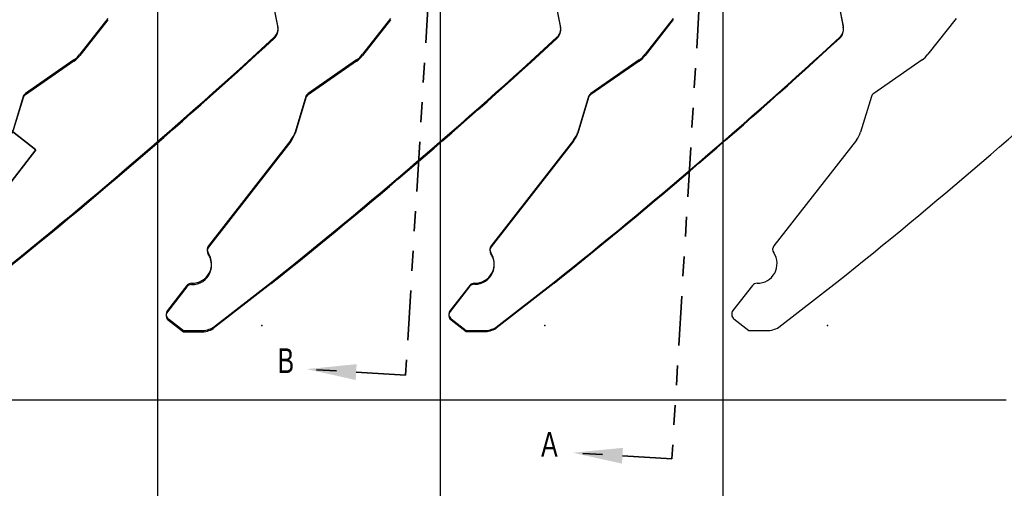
# Model space of a CAD drawing. Header units: inches. Extents: x 0.1 to 87.3, y 0.1 to 33.9.
# Tile 77 of 174: x 29.2 to 34.1, y 20 to 22.4. Entities that reach past the tile are written whole.
import ezdxf

# ---------------------------------------------------------------- set-up
doc = ezdxf.new("R2010")
doc.units = ezdxf.units.IN
doc.header["$MEASUREMENT"] = 0
doc.header["$PDSIZE"] = -1
for name, pattern in [('CENTERX2', [0.8, 0.5, -0.1, 0.1, -0.1]), ('HIDDEN', [0.075, 0.05, -0.025]), ('PHANTOM', [0.5, 0.25, -0.05, 0.05, -0.05, 0.05, -0.05])]:
    doc.linetypes.add(name, pattern=pattern)
doc.layers.add('DIMENSIONS', color=171, linetype='Continuous')
doc.layers.add('SECTION_VIEWS', color=7, linetype='PHANTOM', lineweight=35)
doc.styles.add('SLDTEXTSTYLE0', font='TXT', dxfattribs={"width": 0.75})
doc.dimstyles.new('SLDDIMSTYLE7', dxfattribs={"dimtxt": 0.125, "dimasz": 0.13, "dimexe": 0, "dimexo": 0.0625, "dimgap": 0.03125, "dimtad": 0, "dimtih": 1, "dimtoh": 1, "dimdec": 1, "dimrnd": 1e-09, "dimzin": 12, "dimdsep": 46, "dimtxsty": 'SLDTEXTSTYLE0', "dimsah": 1, "dimcen": 0.09, "dimadec": 0, "dimazin": 3, "dimtfac": 1, "dimtdec": 1, "dimtofl": 0, "dimtmove": 0, "dimatfit": 3, "dimfxl": 1, "dimfrac": 2, "dimtolj": 1, "dimtzin": 12, "dimarcsym": 0})

# ---------------------------------------------------------------- blocks, each defined once
blk = doc.blocks.new('_D_10')
at = {"layer": 'DIMENSIONS'}
for p, q in [((2.8197, 20.8042), (2.8197, 14.5427)), ((48.3846, 20.3884), (48.3846, 14.5427)), ((2.8197, 14.6677), (27.4208, 14.6677)), ((48.3846, 14.6677), (27.7909, 14.6677))]:
    blk.add_line(p, q, dxfattribs=at)
for centre, start, end in [((27.6426, 14.655), 153.4349, 206.5651), ((27.569, 14.655), 333.4349, 26.5651)]:
    blk.add_arc(centre, 0.2219, start, end, dxfattribs=at)
for points in [[(2.8197, 14.6677), (2.9497, 14.6477), (2.9497, 14.6877)], [(48.3846, 14.6677), (48.2546, 14.6877), (48.2546, 14.6477)]]:
    blk.add_solid(points, dxfattribs=at)
at = {"layer": 'DIMENSIONS', "insert": (27.4442, 14.7169), "char_height": 0.125, "attachment_point": 1, "style": 'SLDTEXTSTYLE0'}
blk.add_mtext('45.6', dxfattribs=at)

msp = doc.modelspace()

# ---------------------------------------------------------------- linework, layer by layer
at = {"color": 7, "linetype": 'Continuous'}
for p, q in [((29.85957, 20.43835), (29.85957, 26.74835)), ((29.85957, 20.43835), (29.85957, 26.74835)), ((31.28457, 20.43835), (31.28457, 26.74835)), ((31.28457, 20.43835), (31.28457, 26.74835)), ((32.70957, 20.43835), (32.70957, 26.74835)), ((32.70957, 20.43835), (32.70957, 26.74835)), ((30.46471, 22.32186), (30.36381, 22.83962)), ((31.88971, 22.32186), (31.78881, 22.83962)), ((33.31471, 22.32186), (33.21381, 22.83962)), ((29.60768, 22.36153), (29.46629, 22.18056)), ((31.03268, 22.36153), (30.89129, 22.18056)), ((32.45768, 22.36153), (32.31629, 22.18056)), ((33.88268, 22.36153), (33.74129, 22.18056)), ((29.43611, 22.1521), (29.19269, 21.98389)), ((30.86111, 22.1521), (30.61769, 21.98389)), ((32.28611, 22.1521), (32.04269, 21.98389)), ((33.71111, 22.1521), (33.46769, 21.98389)), ((29.18105, 21.96795), (29.12649, 21.78893)), ((30.60605, 21.96795), (30.55149, 21.78893)), ((32.03105, 21.96795), (31.97649, 21.78893)), ((33.45605, 21.96795), (33.40149, 21.78893)), ((30.53042, 21.74841), (30.11479, 21.21642)), ((31.95542, 21.74841), (31.53979, 21.21642)), ((33.38042, 21.74841), (32.96479, 21.21642)), ((30.0064, 21.01599), (29.9081, 20.89016)), ((30.13966, 20.80598), (30.4319, 21.03268)), ((31.4314, 21.01599), (31.3331, 20.89016)), ((31.56466, 20.80598), (31.8569, 21.03268)), ((32.8564, 21.01599), (32.7581, 20.89016)), ((32.98966, 20.80598), (33.2819, 21.03268)), ((29.91327, 20.84805), (29.98856, 20.78923)), ((31.33827, 20.84805), (31.41356, 20.78923)), ((32.76327, 20.84805), (32.83856, 20.78923)), ((29.98856, 20.78923), (30.078, 20.78906)), ((31.41356, 20.78923), (31.503, 20.78906)), ((32.83856, 20.78923), (32.928, 20.78906)), ((29.85957, 16.36386), (29.85957, 20.59835)), ((31.28457, 16.36386), (31.28457, 20.59835)), ((32.70957, 16.36386), (32.70957, 20.59835)), ((29.85957, 20.43835), (28.43457, 20.43835)), ((31.28457, 20.43835), (29.85957, 20.43835)), ((32.70957, 20.43835), (31.28457, 20.43835)), ((34.13457, 20.43835), (32.70957, 20.43835))]:
    msp.add_line(p, q, dxfattribs=at)
at = {"color": 7, "linetype": 'CENTERX2'}
for p, q in [((29.85957, 17.28335), (29.85957, 23.59335)), ((31.28457, 17.28335), (31.28457, 23.59335)), ((32.70957, 17.28335), (32.70957, 23.59335))]:
    msp.add_line(p, q, dxfattribs=at)
at = {"color": 7, "linetype": 'Continuous', "lineweight": 25}
for p, q in [((30.36341, 22.83298), (30.46431, 22.31523)), ((31.78841, 22.83298), (31.88931, 22.31523)), ((33.21349, 22.83445), (33.3144, 22.31669)), ((29.60728, 22.35489), (29.46589, 22.17393)), ((31.03228, 22.35489), (30.89089, 22.17393)), ((32.45737, 22.35636), (32.31598, 22.17539)), ((33.88268, 22.36153), (33.74129, 22.18056)), ((29.43571, 22.14547), (29.19229, 21.97725)), ((30.86071, 22.14547), (30.61729, 21.97725)), ((32.2858, 22.14693), (32.04238, 21.97872)), ((33.71111, 22.1521), (33.46769, 21.98389)), ((29.18065, 21.96132), (29.12609, 21.78229)), ((30.60565, 21.96132), (30.55109, 21.78229)), ((32.03074, 21.96278), (31.97618, 21.78375)), ((33.45605, 21.96795), (33.40149, 21.78893)), ((30.53002, 21.74177), (30.11439, 21.20978)), ((31.95511, 21.74324), (31.53947, 21.21125)), ((33.38042, 21.74841), (32.96479, 21.21642)), ((30.006, 21.00935), (29.9077, 20.88353)), ((30.4315, 21.02604), (30.13926, 20.79934)), ((31.43109, 21.01082), (31.33279, 20.88499)), ((31.85659, 21.02751), (31.56435, 20.80081)), ((32.8564, 21.01599), (32.7581, 20.89016)), ((32.98966, 20.80598), (33.2819, 21.03268)), ((31.33796, 20.84288), (31.41325, 20.78406)), ((32.76327, 20.84805), (32.83856, 20.78923)), ((29.91287, 20.84142), (29.98816, 20.78259)), ((29.98816, 20.78259), (30.0776, 20.78242)), ((31.41325, 20.78406), (31.50268, 20.78389)), ((32.83856, 20.78923), (32.928, 20.78906))]:
    msp.add_line(p, q, dxfattribs=at)
at = {"color": 7, "linetype": 'HIDDEN', "lineweight": 18}
for p, q in [((29.9077, 20.88353), (30.006, 21.00935)), ((31.33279, 20.88499), (31.43109, 21.01082))]:
    msp.add_line(p, q, dxfattribs=at)
at = {"color": 7, "linetype": 'Continuous', "lineweight": 25}
for centre, radius, start, end in [((30.40542, 22.30375), 0.06, 312.56448, 11.0281), ((31.83042, 22.30375), 0.06, 312.56448, 11.0281), ((33.25551, 22.30522), 0.06, 312.56448, 11.0281), ((11.80452, 42.55726), 27.55906, 308.428925, 312.564485), ((13.22952, 42.55726), 27.55906, 308.622484, 312.564485), ((14.65461, 42.55872), 27.55906, 308.622484, 312.564485), ((16.07992, 42.56389), 27.55906, 308.622484, 312.564485), ((29.35756, 22.25857), 0.13748, 304.64598, 322), ((30.78256, 22.25857), 0.13748, 304.64598, 322), ((32.20764, 22.26003), 0.13748, 304.64598, 322), ((33.63296, 22.2652), 0.13748, 304.64598, 322), ((29.20935, 21.95257), 0.03, 124.64598, 163.05179), ((30.63435, 21.95257), 0.03, 124.64598, 163.05179), ((32.05943, 21.95404), 0.03, 124.64598, 163.05179), ((33.48475, 21.95921), 0.03, 124.64598, 163.05179), ((33.28192, 21.82536), 0.125, 321.99999, 343.05179), ((30.43152, 21.81873), 0.125, 321.99999, 343.05179), ((31.85661, 21.82019), 0.125, 321.99999, 343.05179), ((30.13803, 21.19131), 0.03, 141.99999, 214.11214), ((31.56312, 21.19278), 0.03, 141.99999, 214.11214), ((32.98843, 21.19795), 0.03, 141.99999, 214.11214), ((30.0317, 21.11929), 0.09843, 18.55244, 34.11214), ((30.0317, 21.11929), 0.09843, 337.97311, 18.55244), ((31.45679, 21.12075), 0.09843, 18.55244, 34.11214), ((31.45679, 21.12075), 0.09843, 337.97311, 18.55244), ((32.8821, 21.12593), 0.09843, 269.08395, 34.11214), ((30.0317, 21.11929), 0.09843, 269.08395, 337.97311), ((31.45679, 21.12075), 0.09843, 269.08395, 337.97311), ((30.02965, 20.99088), 0.03, 89.08395, 141.99999), ((31.45473, 20.99235), 0.03, 89.08395, 141.99999), ((32.88005, 20.99752), 0.03, 89.08395, 141.99999), ((29.93134, 20.86506), 0.03, 141.99999, 232), ((31.35643, 20.86652), 0.03, 141.99999, 232), ((32.78174, 20.87169), 0.03, 141.99999, 232), ((30.07782, 20.90242), 0.12, 269.89128, 300.79434), ((31.50291, 20.90389), 0.12, 269.89128, 300.79434), ((32.92822, 20.90906), 0.12, 269.89128, 300.79434)]:
    msp.add_arc(centre, radius, start, end, dxfattribs=at)
at = {"color": 7, "linetype": 'Continuous'}
for centre, radius, start, end in [((30.40582, 22.31039), 0.06, 312.56448, 11.0281), ((31.83082, 22.31039), 0.06, 312.56448, 11.0281), ((33.25582, 22.31039), 0.06, 312.56448, 11.0281), ((11.80492, 42.56389), 27.55906, 308.622484, 312.564485), ((13.22992, 42.56389), 27.55906, 308.622484, 312.564485), ((14.65492, 42.56389), 27.55906, 308.622484, 312.564485), ((16.07992, 42.56389), 27.55906, 308.622484, 312.564485), ((29.35796, 22.2652), 0.13748, 304.64598, 322), ((30.78296, 22.2652), 0.13748, 304.64598, 322), ((32.20796, 22.2652), 0.13748, 304.64598, 322), ((33.63296, 22.2652), 0.13748, 304.64598, 322), ((29.20975, 21.95921), 0.03, 124.64598, 163.05179), ((30.63475, 21.95921), 0.03, 124.64598, 163.05179), ((32.05975, 21.95921), 0.03, 124.64598, 163.05179), ((33.48475, 21.95921), 0.03, 124.64598, 163.05179), ((30.43192, 21.82536), 0.125, 321.99999, 343.05179), ((31.85692, 21.82536), 0.125, 321.99999, 343.05179), ((33.28192, 21.82536), 0.125, 321.99999, 343.05179), ((30.13843, 21.19795), 0.03, 141.99999, 214.11214), ((31.56343, 21.19795), 0.03, 141.99999, 214.11214), ((32.98843, 21.19795), 0.03, 141.99999, 214.11214), ((30.0321, 21.12593), 0.09843, 269.08395, 34.11214), ((31.4571, 21.12593), 0.09843, 269.08395, 34.11214), ((32.8821, 21.12593), 0.09843, 269.08395, 34.11214), ((30.03005, 20.99752), 0.03, 89.08395, 141.99999), ((31.45505, 20.99752), 0.03, 89.08395, 141.99999), ((32.88005, 20.99752), 0.03, 89.08395, 141.99999), ((29.93174, 20.87169), 0.03, 141.99999, 232), ((31.35674, 20.87169), 0.03, 141.99999, 232), ((32.78174, 20.87169), 0.03, 141.99999, 232), ((30.07822, 20.90906), 0.12, 269.89128, 300.79434), ((31.50322, 20.90906), 0.12, 269.89128, 300.79434), ((32.92822, 20.90906), 0.12, 269.89128, 300.79434)]:
    msp.add_arc(centre, radius, start, end, dxfattribs=at)
for p in [(30.38457, 20.81535), (31.80957, 20.81535), (33.23457, 20.81535)]:
    msp.add_point(p, dxfattribs=at)
at = {"layer": 'SECTION_VIEWS'}
for p, q in [((31.31489, 23.9851), (31.1087, 20.56513)), ((32.68078, 23.95781), (32.45084, 20.14383)), ((29.24511, 21.69911), (28.8511, 22.00694)), ((29.24511, 21.69911), (28.36118, 20.56773)), ((31.1087, 20.56513), (30.60961, 20.59522)), ((32.45084, 20.14383), (31.95174, 20.17392))]:
    msp.add_line(p, q, dxfattribs=at)
for points in [[(30.60961, 20.59522), (30.85675, 20.54025), (30.86156, 20.6201)], [(31.95174, 20.17392), (32.19888, 20.11895), (32.2037, 20.1988)]]:
    msp.add_solid(points, dxfattribs=at)

# ---------------------------------------------------------------- texts
at = {"layer": 'SECTION_VIEWS', "char_height": 0.125, "attachment_point": 1, "style": 'SLDTEXTSTYLE0'}
for s, insert in [('B', (30.46286, 20.70028)), ('A', (31.79124, 20.27898))]:
    msp.add_mtext(s, dxfattribs=dict(at, insert=insert))

# ---------------------------------------------------------------- dimensions: what is measured, and where the dimension line sits
at = {"layer": 'DIMENSIONS'}
dim = msp.add_linear_dim(base=(2.81968, 14.66772), p1=(48.38457, 20.43835), p2=(2.81968, 20.85419), angle=0, text='(<>)', dimstyle='SLDDIMSTYLE7', dxfattribs=at)
dim.commit()
dim.dimension.update_dxf_attribs({"geometry": '_D_10', "text_midpoint": (27.60583, 14.66772), "dimtype": 160})

doc.saveas('drawing.dxf')
